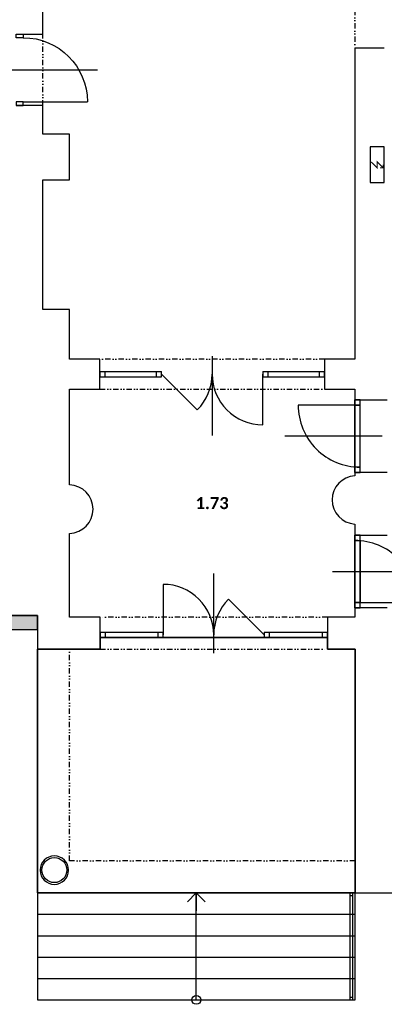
# Model space of a CAD drawing. Header units: millimetres. Extents: x -16871 to 82323, y -2942 to 27689.
# Tile 16 of 25: x 42320 to 47440, y -28 to 13787. Entities that reach past the tile are written whole.
import ezdxf
from ezdxf.enums import TextEntityAlignment as Align

# ---------------------------------------------------------------- set-up
doc = ezdxf.new("R2010")
doc.units = ezdxf.units.MM
doc.linetypes.add('DIVIDE2', pattern=[0.625, 0.25, -0.125, 0, -0.125, 0, -0.125])
for name, color, linetype in [('A-Door-G', 9, 'Continuous'), ('A-Equipment-G', 9, 'Continuous'), ('A-Room-T', 3, 'Continuous'), ('A-Stair-G', 9, 'Continuous'), ('A-StairHandrail-G', 9, 'Continuous'), ('A-Wall-Abov', 9, 'DIVIDE2'), ('A-Wall-Comp', 9, 'Continuous'), ('A-Wall-G', 9, 'Continuous'), ('A-Wall-Patt', 9, 'Continuous'), ('A-Window-G', 9, 'Continuous'), ('A-WindowAssy-G', 9, 'Continuous'), ('S-Column-G', 9, 'Continuous'), ('S-FloorSlab-G', 9, 'Continuous')]:
    doc.layers.add(name, color=color, linetype=linetype)
doc.styles.add('RoomTag', font='calibrib.ttf')

# ---------------------------------------------------------------- blocks, each defined once
blk = doc.blocks.new('AreaLabel1')
at = {"style": 'RoomTag'}
blk.add_attdef('AreaOBJ:Label', text='', height=1.5, dxfattribs=at).set_placement((0, 0), align=Align.MIDDLE_CENTER)
blk = doc.blocks.new('dvojsklo')
at = {"linetype": 'ByBlock'}
for p, q in [((500, 25), (-500, 25)), ((-500, -25), (500, -25))]:
    blk.add_line(p, q, dxfattribs=at)
blk = doc.blocks.new('1KSwing')
at = {"linetype": 'ByBlock'}
blk.add_lwpolyline([(400, 0), (400, 800, 0.414214), (-400, 0)], format="xyb", dxfattribs=at)
blk = doc.blocks.new('osa1K')
at = {"linetype": 'ByBlock'}
blk.add_lwpolyline([(0, -250), (0, 850)], dxfattribs=at)
for points in [[(-350, 0), (-350, -0.0001)], [(350, 0), (350, -0.0001)]]:
    blk.add_lwpolyline(points)
blk = doc.blocks.new('sklo')
for p, q in [((0, 25), (1145, 25)), ((0, -25), (1145, -25))]:
    blk.add_line(p, q)
blk = doc.blocks.new('osa2K')
at = {"linetype": 'ByBlock'}
blk.add_lwpolyline([(0, -250), (0, 850)], dxfattribs=at)
for points in [[(-700, 0), (-700, 0)], [(700, 0), (700, 0)]]:
    blk.add_lwpolyline(points)
blk = doc.blocks.new('2KSwing')
at = {"linetype": 'ByBlock'}
blk.add_lwpolyline([(725, 0), (212, 513, 0.198912), (0, 0, 0.414214), (-725, 725), (-725, 0)], format="xyb", dxfattribs=at)
blk = doc.blocks.new('_Small')
at = {"lineweight": -2}
blk.add_circle((0, 0), 0.25, dxfattribs=at)
blk = doc.blocks.new('_Open90')
at = {"linetype": 'ByBlock'}
for p, q in [((0, 0), (-1, 0)), ((-0.5, 0.5), (0, 0)), ((0, 0), (-0.5, -0.5))]:
    blk.add_line(p, q, dxfattribs=at)
blk = doc.blocks.new('*U28')
blk.add_lwpolyline([(0, 0), (500, 0), (500, 200), (0, 200)], close=True)
at = {"const_width": 15}
for points in [[(292, 187), (208, 102), (292, 102), (208, 17)], [(250, 17), (208, 17), (208, 59)]]:
    blk.add_lwpolyline(points, dxfattribs=at)

msp = doc.modelspace()

# ---------------------------------------------------------------- hatches: boundary and pattern name
at = {"layer": 'A-Wall-Patt', "linetype": 'Continuous', "lineweight": -3, "ltscale": 300}
h = msp.add_hatch(dxfattribs=at)
h.set_pattern_fill('ANSI38', color=256, scale=25, style=0)
h.paths.add_polyline_path([(32685, 11615), (32685, 11865), (30299, 11865, -0.537158), (30307, 11615)], flags=0)
h.paths.add_polyline_path([(29935, 11615), (30060, 11677), (30090, 11662, -0.405312), (30141, 11865), (27435, 11865), (27435, 11615)], flags=0)
h.paths.add_polyline_path([(48515, 11740), (49415, 11740), (49415, 11775), (48515, 11775)], flags=0)
h = msp.add_hatch(dxfattribs=at)
h.set_pattern_fill('HONEY', color=256, scale=15, style=0)
h.paths.add_polyline_path([(11725, 5430), (11725, 5230), (12360, 5230), (12360, 5430)], flags=0)
h.paths.add_polyline_path([(9370, 5230), (9370, 5430), (8800, 5430), (8600, 5230)], flags=0)
h.paths.add_polyline_path([(17735, 5430), (17735, 5230), (18390, 5230), (18390, 5430)], flags=0)
h.paths.add_polyline_path([(15365, 5230), (15365, 5430), (14730, 5430), (14730, 5230)], flags=0)
h.paths.add_polyline_path([(23740, 5430), (23740, 5230), (24360, 5230), (24360, 5430)], flags=0)
h.paths.add_polyline_path([(21380, 5230), (21380, 5430), (20750, 5430), (20750, 5230)], flags=0)
h.paths.add_polyline_path([(29725, 5430), (29725, 5230), (30375, 5230), (30375, 5430)], flags=0)
h.paths.add_polyline_path([(27370, 5230), (27370, 5430), (26745, 5430), (26745, 5230)], flags=0)
h.paths.add_polyline_path([(41770, 5430), (41770, 5230), (42570, 5230), (42570, 5430)], flags=0)
h.paths.add_polyline_path([(39385, 5230), (39385, 5430), (38755, 5430), (38755, 5230)], flags=0)
h.paths.add_polyline_path([(36350, 5230), (36350, 5430), (35695, 5430), (35695, 5230)], flags=0)
h.paths.add_polyline_path([(33340, 5230), (33340, 5430), (32740, 5430), (32740, 5230)], flags=0)

# ---------------------------------------------------------------- linework, layer by layer
at = {"layer": 'A-Door-G', "linetype": 'Continuous', "lineweight": -3, "ltscale": 300}
for points in [[(42270, 13535), (42270, 13585), (42370, 13585), (42370, 13535)], [(42270, 12635), (42270, 12585), (42370, 12585), (42370, 12635)]]:
    msp.add_lwpolyline(points, close=True, dxfattribs=at)
msp.add_lwpolyline([(42370, 12635), (43270, 12635)], dxfattribs=at)
at = {"layer": 'A-Door-G', "linetype": 'Continuous', "lineweight": -3, "ltscale": 300, "extrusion": (0, 0, -1)}
msp.add_arc((-42370, 12635), 900, 90, 180, dxfattribs=at)
at = {"layer": 'A-Stair-G', "linetype": 'Continuous', "lineweight": -3, "ltscale": 300}
msp.add_line((44800, 35), (44800, 1535), dxfattribs=at)
for points in [[(47030, 1535), (46998, 1535), (46962, 1535), (42570, 1535)], [(42570, 1535), (42570, 35)], [(47030, 35), (47030, 1535)], [(42570, 1235), (46962, 1235), (46998, 1235), (47030, 1235)], [(42570, 935), (46962, 935), (46998, 935), (47030, 935)], [(42570, 635), (46962, 635), (46998, 635), (47030, 635)], [(42570, 335), (46962, 335), (46998, 335), (47030, 335)], [(42570, 35), (46962, 35), (46998, 35), (47030, 35)]]:
    msp.add_lwpolyline(points, dxfattribs=at)
at = {"layer": 'A-StairHandrail-G', "linetype": 'Continuous', "lineweight": -3, "ltscale": 300}
for p, q in [((46962, 1535), (46998, 1535)), ((46962, 35), (46962, 1535)), ((46998, 35), (46998, 1535)), ((46962, 1500), (46998, 1500)), ((46998, 70), (46962, 70)), ((46962, 35), (46998, 35)), ((46962, 35), (46998, 35))]:
    msp.add_line(p, q, dxfattribs=at)
at = {"layer": 'A-Wall-Abov', "linetype": 'DIVIDE2', "lineweight": -3, "ltscale": 300}
for p, q in [((42645, 12585), (42645, 13585)), ((46600, 9025), (43445, 9025)), ((43445, 8605), (46600, 8605)), ((47025, 8455), (47025, 7435)), ((47025, 6555), (47025, 5535)), ((46640, 5405), (43450, 5405)), ((42570, 4955), (42570, 1535)), ((43020, 1985), (43020, 4955)), ((43450, 4955), (46640, 4955)), ((47030, 1985), (43020, 1985)), ((42570, 1535), (47030, 1535))]:
    msp.add_line(p, q, dxfattribs=at)
msp.add_lwpolyline([(47025, 14865), (47025, 13390)], dxfattribs=at)
at = {"layer": 'A-Wall-Comp', "linetype": 'Continuous', "lineweight": -3, "ltscale": 300}
for p, q in [((42570, 5430), (42170, 5430)), ((42170, 5430), (42570, 5430)), ((42570, 5230), (42570, 5430)), ((42570, 5430), (42570, 5230))]:
    msp.add_line(p, q, dxfattribs=at)
at = {"layer": 'A-Wall-G', "linetype": 'Continuous', "lineweight": -3, "ltscale": 300}
for p, q in [((42645, 13585), (42645, 13990)), ((42270, 13585), (42645, 13585)), ((42645, 12585), (42270, 12585)), ((42645, 12180), (42645, 12585)), ((43020, 12180), (42645, 12180)), ((43020, 11540), (43020, 12180)), ((42645, 11540), (43020, 11540)), ((42645, 10640), (42645, 11540)), ((42645, 9720), (42645, 10640)), ((43445, 9025), (43020, 9025)), ((43445, 8605), (43445, 9025)), ((47025, 9025), (46600, 9025)), ((46600, 9025), (46600, 8605)), ((43020, 8605), (43445, 8605)), ((46600, 8605), (47025, 8605)), ((47025, 8555), (47025, 8455)), ((47025, 8455), (47480, 8455)), ((47480, 7435), (47025, 7435)), ((47025, 7435), (47025, 7389)), ((47025, 6711), (47025, 6555)), ((43020, 5430), (43020, 6580)), ((47025, 6555), (47480, 6555)), ((47480, 5535), (47025, 5535)), ((47025, 5535), (47025, 5405)), ((43020, 5405), (43020, 5430)), ((43450, 5405), (43020, 5405)), ((43450, 4955), (43450, 5405)), ((47025, 5405), (46640, 5405)), ((46640, 5405), (46640, 4955)), ((41770, 5230), (42570, 5230)), ((42570, 5230), (42570, 4955)), ((42570, 4955), (43450, 4955)), ((46640, 4955), (47030, 4955)), ((47030, 4955), (47030, 1535)), ((47030, 1535), (48550, 1535))]:
    msp.add_line(p, q, dxfattribs=at)
for points in [[(47440, 13390), (47025, 13390)], [(47025, 13390), (47025, 10780)], [(47025, 10780), (47025, 9770)], [(43020, 9720), (42645, 9720)], [(43020, 9025), (43020, 9720)], [(47025, 9770), (47025, 9025)], [(43020, 7260), (43020, 8605)], [(47025, 8605), (47025, 8555)]]:
    msp.add_lwpolyline(points, dxfattribs=at)
for centre, start, end in [((47048, 7050), 93.8183, 266.1817), ((43010, 6920), 271.7102, 88.2898)]:
    msp.add_arc(centre, 340, start, end, dxfattribs=at)
at = {"layer": 'A-WindowAssy-G', "linetype": 'Continuous', "lineweight": -3, "ltscale": 300}
for p, q in [((43445, 8852), (44312, 8852)), ((43445, 8852), (43445, 8777)), ((43520, 8777), (43520, 8852)), ((44238, 8852), (44238, 8777)), ((44312, 8777), (44312, 8852)), ((45732, 8852), (46600, 8852)), ((45732, 8852), (45732, 8777)), ((45808, 8777), (45808, 8852)), ((46525, 8852), (46525, 8777)), ((46600, 8777), (46600, 8852)), ((43445, 8777), (44312, 8777)), ((45732, 8777), (46600, 8777)), ((47025, 7435), (47025, 8455)), ((47100, 8455), (47025, 8455)), ((47100, 7435), (47100, 8455)), ((47025, 8380), (47100, 8380)), ((47100, 7510), (47025, 7510)), ((47025, 7435), (47100, 7435)), ((47025, 5535), (47025, 6555)), ((47100, 6555), (47025, 6555)), ((47100, 5535), (47100, 6555)), ((47025, 6480), (47100, 6480)), ((47100, 5610), (47025, 5610)), ((47025, 5535), (47100, 5535)), ((43450, 5192), (44335, 5192)), ((43450, 5192), (43450, 5117)), ((43450, 5117), (44335, 5117)), ((43525, 5117), (43525, 5192)), ((44260, 5192), (44260, 5117)), ((44335, 5117), (44335, 5192)), ((45755, 5192), (46640, 5192)), ((45755, 5192), (45755, 5117)), ((45755, 5117), (46640, 5117)), ((45830, 5117), (45830, 5192)), ((46565, 5192), (46565, 5117)), ((46640, 5117), (46640, 5192))]:
    msp.add_line(p, q, dxfattribs=at)
at = {"layer": 'S-Column-G', "linetype": 'Continuous', "lineweight": -3, "ltscale": 300}
for start, end in [(90, 270), (270, 90)]:
    msp.add_arc((42807, 1855), 200, start, end, dxfattribs=at)
at = {"layer": 'S-Column-G', "linetype": 'Continuous', "lineweight": -3, "ltscale": 300, "extrusion": (0, 0, -1)}
for start, end in [(270, 90), (90, 270)]:
    msp.add_arc((-42807, 1855), 175, start, end, dxfattribs=at)
at = {"layer": 'S-FloorSlab-G', "linetype": 'Continuous', "lineweight": -3, "ltscale": 300}
for p, q in [((46640, 5117), (43450, 5117)), ((43450, 5117), (43450, 4955)), ((46640, 4955), (46640, 5117)), ((42570, 4955), (42570, 1535)), ((43450, 4955), (42570, 4955)), ((47030, 4955), (46640, 4955)), ((47030, 1535), (47030, 4955)), ((42570, 1535), (47030, 1535))]:
    msp.add_line(p, q, dxfattribs=at)
for points, invisible_edges in [([(46640, 5117), (43450, 5117), (43450, 4955), (46640, 4955)], 4), ([(42570, 1535), (47030, 1535), (43450, 4955), (42570, 4955)], 2), ([(43450, 4955), (46640, 4955), (42570, 1535), (42570, 4955)], 3), ([(47030, 1535), (42570, 1535), (46640, 4955), (47030, 4955)], 2), ([(47030, 1535), (47030, 4955), (46640, 4955)], 12)]:
    msp.add_3dface(points, dxfattribs=dict(at, invisible_edges=invisible_edges))
for points in [[(43450, 4955), (43450, 5117), (43450, 5117), (43450, 4955)], [(43450, 5117), (46640, 5117), (46640, 5117), (43450, 5117)], [(46640, 5117), (46640, 4955), (46640, 4955), (46640, 5117)], [(42570, 1535), (42570, 4955), (42570, 4955), (42570, 1535)], [(42570, 4955), (43450, 4955), (43450, 4955), (42570, 4955)], [(46640, 4955), (47030, 4955), (47030, 4955), (46640, 4955)], [(47030, 4955), (47030, 1535), (47030, 1535), (47030, 4955)], [(47030, 1535), (42570, 1535), (42570, 1535), (47030, 1535)]]:
    msp.add_3dface(points, dxfattribs=at)
at = {"layer": 'S-FloorSlab-G', "linetype": 'Continuous', "lineweight": -3, "invisible_edges": 15}
msp.add_3dface([(47030, 1535), (46640, 4955), (43450, 4955)], dxfattribs=at)

# ---------------------------------------------------------------- block references
at = {"layer": 'A-Door-G', "linetype": 'Continuous', "lineweight": -3, "ltscale": 300, "extrusion": (0, 0, -1), "xscale": 1.285714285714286, "yscale": 1.285714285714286, "zscale": -1, "rotation": 90}
msp.add_blockref('osa1K', (-42320, 13085), dxfattribs=at)
at = {"layer": 'A-Door-G', "linetype": 'Continuous', "lineweight": -3, "ltscale": 300}
for name, p, xscale, yscale, rotation in [('osa2K', (45022, 8815), 1.014285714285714, 1.014285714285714, 180), ('2KSwing', (45022, 8815), 0.9793103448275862, 0.9793103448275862, 179.9999991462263), ('2KSwing', (45045, 5155), 0.9793103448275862, 0.9793103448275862, 359.9999991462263)]:
    msp.add_blockref(name, p, dxfattribs=dict(at, xscale=xscale, yscale=yscale, rotation=rotation))
at = {"layer": 'A-Door-G', "linetype": 'Continuous', "lineweight": -3, "ltscale": 300, "xscale": 1.014285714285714, "yscale": 1.014285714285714}
msp.add_blockref('osa2K', (45045, 5155), dxfattribs=at)
at = {"layer": 'A-Equipment-G', "ltscale": 300, "rotation": 90}
msp.add_blockref('*U28', (47440, 11502), dxfattribs=at)
at = {"layer": 'A-Room-T', "linetype": 'Continuous', "lineweight": -3, "ltscale": 300}
ref = msp.add_blockref('AreaLabel1', (45022, 7005), dxfattribs=dict(at, xscale=112.5, yscale=112.5, zscale=112.5))
ref.add_attrib('AreaOBJ:Label', '1.73', dxfattribs={"layer": '0', "color": 0, "height": 168.8, "style": 'RoomTag'}).set_placement((45022, 7005), align=Align.MIDDLE_CENTER)
at = {"layer": 'A-Stair-G', "linetype": 'Continuous', "lineweight": -3, "ltscale": 300, "xscale": 250, "yscale": 250, "zscale": 250, "rotation": 90}
for name, p in [('_Open90', (44800, 1535, -930)), ('_Small', (44800, 35, -930))]:
    msp.add_blockref(name, p, dxfattribs=at)
at = {"layer": 'A-Window-G', "linetype": 'Continuous', "lineweight": -3, "ltscale": 300}
for name, p, xscale, yscale, rotation in [('osa1K', (47100, 7945), 1.242857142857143, 1.242857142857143, 90), ('1KSwing', (47100, 7945), 1.0875, 1.0875, 90), ('dvojsklo', (47063, 7945), 0.87, 1.5, 90), ('sklo', (47063, 7510), 0.759825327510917, 1.5, 90), ('osa1K', (47025, 6045), 1.242857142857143, 1.242857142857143, 270), ('dvojsklo', (47063, 6045), 0.87, 1.5, 270), ('1KSwing', (47025, 6045), 1.0875, 1.0875, 270), ('sklo', (47063, 6480), 0.759825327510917, 1.5, 270)]:
    msp.add_blockref(name, p, dxfattribs=dict(at, xscale=xscale, yscale=yscale, rotation=rotation))

doc.saveas('drawing.dxf')
